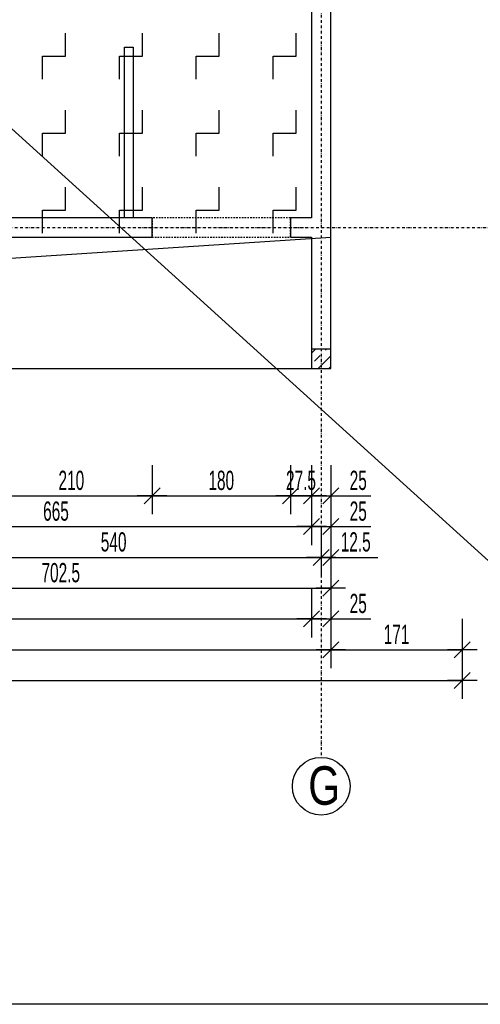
# Model space of a CAD drawing. Header units: millimetres. Extents: x -9646 to 8439, y -19398 to -14733.
# Tile 44 of 49: x 7193 to 7793, y -18664 to -17384. Entities that reach past the tile are written whole.
import ezdxf

# ---------------------------------------------------------------- set-up
doc = ezdxf.new("R2010")
doc.units = ezdxf.units.MM
doc.header["$LTSCALE"] = 10
doc.linetypes.add('MO', pattern=[0.7, 0.35, -0.17, 0.01, -0.17])
doc.linetypes.add('MP', pattern=[0.36, 0.2, -0.16])
for name, color, linetype in [('BA_szr', 1, 'Continuous'), ('BA_wym', 1, 'Continuous'), ('BD_lpm', 1, 'MP'), ('BD_osm', 1, 'MO'), ('BD_txs', 2, 'Continuous'), ('BD_wic', 1, 'Continuous'), ('BD_wig', 3, 'Continuous'), ('BZ_P_prz', 4, 'Continuous')]:
    doc.layers.add(name, color=color, linetype=linetype)
doc.styles.add('BIKTS', font='bikromsw.shx', dxfattribs={"width": 0.8})
doc.styles.add('BIKWYM', font='bikromsw.shx', dxfattribs={"width": 0.6})
doc.dimstyles.new('BA_KR_100_cm', dxfattribs={"dimtxt": 25, "dimasz": 1.666667, "dimexe": 24, "dimexo": 0, "dimgap": 0, "dimtad": 0, "dimdec": 1, "dimrnd": 0.5, "dimzin": 9, "dimdsep": 46, "dimtxsty": 'BIKWYM', "dimblk": 'WYM-KR', "dimcen": 0, "dimdle": 20, "dimclrd": 256, "dimclre": 256, "dimclrt": 2, "dimadec": 0, "dimazin": 0, "dimtfac": 0.033333, "dimtdec": 1, "dimtmove": 0, "dimatfit": 3, "dimldrblk": 'WYM-KR', "dimfxl": 25, "dimfxlon": 1, "dimtvp": 0.8, "dimtolj": 1, "dimarcsym": 0})

# ---------------------------------------------------------------- blocks, each defined once
blk = doc.blocks.new('WYM-KR')
at = {"linetype": 'ByBlock'}
blk.add_line((11.52, 0), (-11.52, 0), dxfattribs=at)
at = {"color": 7, "linetype": 'ByBlock'}
blk.add_line((6.24, 6.24), (-6.24, -6.24), dxfattribs=at)
blk = doc.blocks.new('*D468')
at = {"layer": 'BA_wym', "lineweight": -2}
for p, q in [((7155.5, -17962.8), (7155.5, -18026.8)), ((7365.5, -17962.8), (7365.5, -18026.8)), ((7157.1, -18002.8), (7363.8, -18002.8))]:
    blk.add_line(p, q, dxfattribs=at)
at = {"layer": 'Defpoints', "color": 0}
for p in [(7155.5, -17666.3), (7365.5, -17666.3), (7365.5, -18002.8)]:
    blk.add_point(p, dxfattribs=at)
at = {"layer": 'BA_wym', "lineweight": -2, "xscale": 1.666666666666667, "yscale": 1.666666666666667, "zscale": 1.666666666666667, "rotation": 180}
blk.add_blockref('WYM-KR', (7155.5, -18002.8), dxfattribs=at)
at = {"layer": 'BA_wym', "lineweight": -2, "xscale": 1.666666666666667, "yscale": 1.666666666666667, "zscale": 1.666666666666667}
blk.add_blockref('WYM-KR', (7365.5, -18002.8), dxfattribs=at)
at = {"layer": 'BA_wym', "color": 2, "insert": (7260.5, -17982.8), "char_height": 25, "attachment_point": 5, "style": 'BIKWYM'}
blk.add_mtext('\\A1;210', dxfattribs=at)
blk = doc.blocks.new('*D469')
at = {"layer": 'BA_wym', "lineweight": -2}
for p, q in [((7365.5, -17962.8), (7365.5, -18026.8)), ((7545.5, -17962.8), (7545.5, -18026.8)), ((7367.1, -18002.8), (7543.8, -18002.8))]:
    blk.add_line(p, q, dxfattribs=at)
at = {"layer": 'Defpoints', "color": 0}
for p in [(7365.5, -17666.3), (7545.5, -17666.3), (7545.5, -18002.8)]:
    blk.add_point(p, dxfattribs=at)
at = {"layer": 'BA_wym', "lineweight": -2, "xscale": 1.666666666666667, "yscale": 1.666666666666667, "zscale": 1.666666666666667, "rotation": 180}
blk.add_blockref('WYM-KR', (7365.5, -18002.8), dxfattribs=at)
at = {"layer": 'BA_wym', "lineweight": -2, "xscale": 1.666666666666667, "yscale": 1.666666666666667, "zscale": 1.666666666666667}
blk.add_blockref('WYM-KR', (7545.5, -18002.8), dxfattribs=at)
at = {"layer": 'BA_wym', "color": 2, "insert": (7455.5, -17982.8), "char_height": 25, "attachment_point": 5, "style": 'BIKWYM'}
blk.add_mtext('\\A1;180', dxfattribs=at)
blk = doc.blocks.new('*D470')
at = {"layer": 'BA_wym', "lineweight": -2}
for p, q in [((7545.5, -17962.8), (7545.5, -18026.8)), ((7573, -17962.8), (7573, -18026.8)), ((7543.8, -18002.8), (7542.1, -18002.8)), ((7545.5, -18002.8), (7573, -18002.8)), ((7574.6, -18002.8), (7576.3, -18002.8))]:
    blk.add_line(p, q, dxfattribs=at)
at = {"layer": 'Defpoints', "color": 0}
for p in [(7545.5, -17666.3), (7573, -17837.3), (7573, -18002.8)]:
    blk.add_point(p, dxfattribs=at)
at = {"layer": 'BA_wym', "lineweight": -2, "xscale": 1.666666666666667, "yscale": 1.666666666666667, "zscale": 1.666666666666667}
blk.add_blockref('WYM-KR', (7545.5, -18002.8), dxfattribs=at)
at = {"layer": 'BA_wym', "lineweight": -2, "xscale": 1.666666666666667, "yscale": 1.666666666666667, "zscale": 1.666666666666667, "rotation": 180}
blk.add_blockref('WYM-KR', (7573, -18002.8), dxfattribs=at)
at = {"layer": 'BA_wym', "color": 2, "insert": (7559.2, -17982.8), "char_height": 25, "attachment_point": 5, "style": 'BIKWYM'}
blk.add_mtext('\\A1;27.5', dxfattribs=at)
blk = doc.blocks.new('*D471')
at = {"layer": 'BA_wym', "lineweight": -2}
for p, q in [((7573, -17962.8), (7573, -18026.8)), ((7598, -17962.8), (7598, -18026.8)), ((7571.3, -18002.8), (7569.6, -18002.8)), ((7573, -18002.8), (7598, -18002.8)), ((7599.6, -18002.8), (7649.9, -18002.8))]:
    blk.add_line(p, q, dxfattribs=at)
at = {"layer": 'Defpoints', "color": 0}
for p in [(7573, -17837.3), (7598, -17837.3), (7598, -18002.8)]:
    blk.add_point(p, dxfattribs=at)
at = {"layer": 'BA_wym', "lineweight": -2, "xscale": 1.666666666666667, "yscale": 1.666666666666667, "zscale": 1.666666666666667}
blk.add_blockref('WYM-KR', (7573, -18002.8), dxfattribs=at)
at = {"layer": 'BA_wym', "lineweight": -2, "xscale": 1.666666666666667, "yscale": 1.666666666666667, "zscale": 1.666666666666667, "rotation": 180}
blk.add_blockref('WYM-KR', (7598, -18002.8), dxfattribs=at)
at = {"layer": 'BA_wym', "color": 2, "insert": (7633.7, -17982.8), "char_height": 25, "attachment_point": 5, "style": 'BIKWYM'}
blk.add_mtext('\\A1;25', dxfattribs=at)
blk = doc.blocks.new('*D479')
at = {"layer": 'BA_wym', "lineweight": -2}
for p, q in [((6908, -18002.8), (6908, -18066.8)), ((7573, -18002.8), (7573, -18066.8)), ((6909.6, -18042.8), (7571.3, -18042.8))]:
    blk.add_line(p, q, dxfattribs=at)
at = {"layer": 'Defpoints', "color": 0}
for p in [(6908, -17641.3), (7573, -17837.3), (7573, -18042.8)]:
    blk.add_point(p, dxfattribs=at)
at = {"layer": 'BA_wym', "lineweight": -2, "xscale": 1.666666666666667, "yscale": 1.666666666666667, "zscale": 1.666666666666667, "rotation": 180}
blk.add_blockref('WYM-KR', (6908, -18042.8), dxfattribs=at)
at = {"layer": 'BA_wym', "lineweight": -2, "xscale": 1.666666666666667, "yscale": 1.666666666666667, "zscale": 1.666666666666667}
blk.add_blockref('WYM-KR', (7573, -18042.8), dxfattribs=at)
at = {"layer": 'BA_wym', "color": 2, "insert": (7240.5, -18022.8), "char_height": 25, "attachment_point": 5, "style": 'BIKWYM'}
blk.add_mtext('\\A1;665', dxfattribs=at)
blk = doc.blocks.new('*D480')
at = {"layer": 'BA_wym', "lineweight": -2}
for p, q in [((7573, -18002.8), (7573, -18066.8)), ((7598, -18002.8), (7598, -18066.8)), ((7571.3, -18042.8), (7569.6, -18042.8)), ((7573, -18042.8), (7598, -18042.8)), ((7599.6, -18042.8), (7649.9, -18042.8))]:
    blk.add_line(p, q, dxfattribs=at)
at = {"layer": 'Defpoints', "color": 0}
for p in [(7573, -17837.3), (7598, -17837.3), (7598, -18042.8)]:
    blk.add_point(p, dxfattribs=at)
at = {"layer": 'BA_wym', "lineweight": -2, "xscale": 1.666666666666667, "yscale": 1.666666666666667, "zscale": 1.666666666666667}
blk.add_blockref('WYM-KR', (7573, -18042.8), dxfattribs=at)
at = {"layer": 'BA_wym', "lineweight": -2, "xscale": 1.666666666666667, "yscale": 1.666666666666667, "zscale": 1.666666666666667, "rotation": 180}
blk.add_blockref('WYM-KR', (7598, -18042.8), dxfattribs=at)
at = {"layer": 'BA_wym', "color": 2, "insert": (7633.7, -18022.8), "char_height": 25, "attachment_point": 5, "style": 'BIKWYM'}
blk.add_mtext('\\A1;25', dxfattribs=at)
blk = doc.blocks.new('*D487')
at = {"layer": 'BA_wym', "lineweight": -2}
for p, q in [((7045.5, -18042.8), (7045.5, -18106.8)), ((7585.5, -18042.8), (7585.5, -18106.8)), ((7047.1, -18082.8), (7583.8, -18082.8))]:
    blk.add_line(p, q, dxfattribs=at)
at = {"layer": 'Defpoints', "color": 0}
for p in [(7045.5, -17666.5), (7585.5, -17670.5), (7585.5, -18082.8)]:
    blk.add_point(p, dxfattribs=at)
at = {"layer": 'BA_wym', "lineweight": -2, "xscale": 1.666666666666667, "yscale": 1.666666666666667, "zscale": 1.666666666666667, "rotation": 180}
blk.add_blockref('WYM-KR', (7045.5, -18082.8), dxfattribs=at)
at = {"layer": 'BA_wym', "lineweight": -2, "xscale": 1.666666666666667, "yscale": 1.666666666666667, "zscale": 1.666666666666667}
blk.add_blockref('WYM-KR', (7585.5, -18082.8), dxfattribs=at)
at = {"layer": 'BA_wym', "color": 2, "insert": (7315.5, -18062.8), "char_height": 25, "attachment_point": 5, "style": 'BIKWYM'}
blk.add_mtext('\\A1;540', dxfattribs=at)
blk = doc.blocks.new('*D488')
at = {"layer": 'BA_wym', "lineweight": -2}
for p, q in [((7585.5, -18042.8), (7585.5, -18106.8)), ((7598, -18042.8), (7598, -18106.8)), ((7583.8, -18082.8), (7582.1, -18082.8)), ((7585.5, -18082.8), (7598, -18082.8)), ((7599.6, -18082.8), (7659.4, -18082.8))]:
    blk.add_line(p, q, dxfattribs=at)
at = {"layer": 'Defpoints', "color": 0}
for p in [(7585.5, -17564.7), (7598, -17837.3), (7598, -18082.8)]:
    blk.add_point(p, dxfattribs=at)
at = {"layer": 'BA_wym', "lineweight": -2, "xscale": 1.666666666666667, "yscale": 1.666666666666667, "zscale": 1.666666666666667}
blk.add_blockref('WYM-KR', (7585.5, -18082.8), dxfattribs=at)
at = {"layer": 'BA_wym', "lineweight": -2, "xscale": 1.666666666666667, "yscale": 1.666666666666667, "zscale": 1.666666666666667, "rotation": 180}
blk.add_blockref('WYM-KR', (7598, -18082.8), dxfattribs=at)
at = {"layer": 'BA_wym', "color": 2, "insert": (7630.4, -18062.8), "char_height": 25, "attachment_point": 5, "style": 'BIKWYM'}
blk.add_mtext('\\A1;12.5', dxfattribs=at)
blk = doc.blocks.new('*D492')
at = {"layer": 'BA_wym', "lineweight": -2}
for p, q in [((6895.5, -18082.8), (6895.5, -18146.8)), ((7598, -18082.8), (7598, -18146.8)), ((6897.1, -18122.8), (7596.3, -18122.8))]:
    blk.add_line(p, q, dxfattribs=at)
at = {"layer": 'Defpoints', "color": 0}
for p in [(6895.5, -17800.3), (7598, -17837.3), (7598, -18122.8)]:
    blk.add_point(p, dxfattribs=at)
at = {"layer": 'BA_wym', "lineweight": -2, "xscale": 1.666666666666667, "yscale": 1.666666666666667, "zscale": 1.666666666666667, "rotation": 180}
blk.add_blockref('WYM-KR', (6895.5, -18122.8), dxfattribs=at)
at = {"layer": 'BA_wym', "lineweight": -2, "xscale": 1.666666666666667, "yscale": 1.666666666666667, "zscale": 1.666666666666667}
blk.add_blockref('WYM-KR', (7598, -18122.8), dxfattribs=at)
at = {"layer": 'BA_wym', "color": 2, "insert": (7246.7, -18102.8), "char_height": 25, "attachment_point": 5, "style": 'BIKWYM'}
blk.add_mtext('\\A1;702.5', dxfattribs=at)
blk = doc.blocks.new('*D494')
at = {"layer": 'BA_wym', "lineweight": -2}
for p, q in [((5018, -18122.8), (5018, -18186.8)), ((7573, -18122.8), (7573, -18186.8)), ((5019.6, -18162.8), (7571.3, -18162.8))]:
    blk.add_line(p, q, dxfattribs=at)
at = {"layer": 'Defpoints', "color": 0}
for p in [(5018, -17837.3), (7573, -17837.3), (7573, -18162.8)]:
    blk.add_point(p, dxfattribs=at)
at = {"layer": 'BA_wym', "lineweight": -2, "xscale": 1.666666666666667, "yscale": 1.666666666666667, "zscale": 1.666666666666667, "rotation": 180}
blk.add_blockref('WYM-KR', (5018, -18162.8), dxfattribs=at)
at = {"layer": 'BA_wym', "lineweight": -2, "xscale": 1.666666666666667, "yscale": 1.666666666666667, "zscale": 1.666666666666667}
blk.add_blockref('WYM-KR', (7573, -18162.8), dxfattribs=at)
at = {"layer": 'BA_wym', "color": 2, "insert": (6295.5, -18142.8), "char_height": 25, "attachment_point": 5, "style": 'BIKWYM'}
blk.add_mtext('\\A1;2555', dxfattribs=at)
blk = doc.blocks.new('*D495')
at = {"layer": 'BA_wym', "lineweight": -2}
for p, q in [((7573, -18122.8), (7573, -18186.8)), ((7598, -18122.8), (7598, -18186.8)), ((7571.3, -18162.8), (7569.6, -18162.8)), ((7573, -18162.8), (7598, -18162.8)), ((7599.6, -18162.8), (7649.9, -18162.8))]:
    blk.add_line(p, q, dxfattribs=at)
at = {"layer": 'Defpoints', "color": 0}
for p in [(7573, -17837.3), (7598, -17837.3), (7598, -18162.8)]:
    blk.add_point(p, dxfattribs=at)
at = {"layer": 'BA_wym', "lineweight": -2, "xscale": 1.666666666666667, "yscale": 1.666666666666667, "zscale": 1.666666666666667}
blk.add_blockref('WYM-KR', (7573, -18162.8), dxfattribs=at)
at = {"layer": 'BA_wym', "lineweight": -2, "xscale": 1.666666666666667, "yscale": 1.666666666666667, "zscale": 1.666666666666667, "rotation": 180}
blk.add_blockref('WYM-KR', (7598, -18162.8), dxfattribs=at)
at = {"layer": 'BA_wym', "color": 2, "insert": (7633.7, -18142.8), "char_height": 25, "attachment_point": 5, "style": 'BIKWYM'}
blk.add_mtext('\\A1;25', dxfattribs=at)
blk = doc.blocks.new('*D496')
at = {"layer": 'BA_wym', "lineweight": -2}
for p, q in [((4993, -18162.8), (4993, -18226.8)), ((7598, -18162.8), (7598, -18226.8)), ((4994.6, -18202.8), (7596.3, -18202.8))]:
    blk.add_line(p, q, dxfattribs=at)
at = {"layer": 'Defpoints', "color": 0}
for p in [(4993, -17837.3), (7598, -17837.3), (7598, -18202.8)]:
    blk.add_point(p, dxfattribs=at)
at = {"layer": 'BA_wym', "lineweight": -2, "xscale": 1.666666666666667, "yscale": 1.666666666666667, "zscale": 1.666666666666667, "rotation": 180}
blk.add_blockref('WYM-KR', (4993, -18202.8), dxfattribs=at)
at = {"layer": 'BA_wym', "lineweight": -2, "xscale": 1.666666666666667, "yscale": 1.666666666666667, "zscale": 1.666666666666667}
blk.add_blockref('WYM-KR', (7598, -18202.8), dxfattribs=at)
at = {"layer": 'BA_wym', "color": 2, "insert": (6295.5, -18182.8), "char_height": 25, "attachment_point": 5, "style": 'BIKWYM'}
blk.add_mtext('\\A1;2605', dxfattribs=at)
blk = doc.blocks.new('*D533')
at = {"layer": 'BA_wym', "lineweight": -2}
for p, q in [((7844, -17128.8), (7893, -17128.8)), ((7869, -17810.6), (7869, -17130.5)), ((7844, -17812.3), (7893, -17812.3))]:
    blk.add_line(p, q, dxfattribs=at)
at = {"layer": 'Defpoints', "color": 0}
for p in [(7598, -17128.8), (7869, -17128.8), (7598, -17812.3)]:
    blk.add_point(p, dxfattribs=at)
at = {"layer": 'BA_wym', "lineweight": -2, "xscale": 1.666666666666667, "yscale": 1.666666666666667, "zscale": 1.666666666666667}
for p, rotation in [((7869, -17128.8), 90), ((7869, -17812.3), 270)]:
    blk.add_blockref('WYM-KR', p, dxfattribs=dict(at, rotation=rotation))
at = {"layer": 'BA_wym', "color": 2, "insert": (7849, -17470.6), "char_height": 25, "attachment_point": 5, "rotation": 90, "style": 'BIKWYM'}
blk.add_mtext('\\A1;683.5', dxfattribs=at)
blk = doc.blocks.new('*D534')
at = {"layer": 'BA_wym', "lineweight": -2}
for p, q in [((7844, -17812.3), (7893, -17812.3)), ((7869, -17810.6), (7869, -17809)), ((7869, -17812.3), (7869, -17837.3)), ((7844, -17837.3), (7893, -17837.3)), ((7869, -17839), (7869, -17873))]:
    blk.add_line(p, q, dxfattribs=at)
at = {"layer": 'Defpoints', "color": 0}
for p in [(7598, -17812.3), (7598, -17837.3), (7869, -17837.3)]:
    blk.add_point(p, dxfattribs=at)
at = {"layer": 'BA_wym', "lineweight": -2, "xscale": 1.666666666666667, "yscale": 1.666666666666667, "zscale": 1.666666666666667}
for p, rotation in [((7869, -17812.3), 270), ((7869, -17837.3), 90)]:
    blk.add_blockref('WYM-KR', p, dxfattribs=dict(at, rotation=rotation))
at = {"layer": 'BA_wym', "color": 2, "insert": (7849, -17856.8), "char_height": 25, "attachment_point": 5, "rotation": 90, "style": 'BIKWYM'}
blk.add_mtext('\\A1;25', dxfattribs=at)
blk = doc.blocks.new('*D538')
at = {"layer": 'BA_wym', "lineweight": -2}
for p, q in [((7884, -16811.3), (7933, -16811.3)), ((7909, -16813), (7909, -17639.6)), ((7884, -17641.3), (7933, -17641.3))]:
    blk.add_line(p, q, dxfattribs=at)
at = {"layer": 'Defpoints', "color": 0}
for p in [(7598, -16811.3), (7573, -17641.3), (7909, -17641.3)]:
    blk.add_point(p, dxfattribs=at)
at = {"layer": 'BA_wym', "lineweight": -2, "xscale": 1.666666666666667, "yscale": 1.666666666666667, "zscale": 1.666666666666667}
for p, rotation in [((7909, -16811.3), 90), ((7909, -17641.3), 270)]:
    blk.add_blockref('WYM-KR', p, dxfattribs=dict(at, rotation=rotation))
at = {"layer": 'BA_wym', "color": 2, "insert": (7889, -17226.3), "char_height": 25, "attachment_point": 5, "rotation": 90, "style": 'BIKWYM'}
blk.add_mtext('\\A1;830', dxfattribs=at)
blk = doc.blocks.new('*D539')
at = {"layer": 'BA_wym', "lineweight": -2}
for p, q in [((7909, -17639.6), (7909, -17605.6)), ((7884, -17641.3), (7933, -17641.3)), ((7909, -17666.3), (7909, -17641.3)), ((7884, -17666.3), (7933, -17666.3)), ((7909, -17668), (7909, -17669.6))]:
    blk.add_line(p, q, dxfattribs=at)
at = {"layer": 'Defpoints', "color": 0}
for p in [(7573, -17641.3), (7909, -17641.3), (7573, -17666.3)]:
    blk.add_point(p, dxfattribs=at)
at = {"layer": 'BA_wym', "lineweight": -2, "xscale": 1.666666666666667, "yscale": 1.666666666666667, "zscale": 1.666666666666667}
for p, rotation in [((7909, -17641.3), 270), ((7909, -17666.3), 90)]:
    blk.add_blockref('WYM-KR', p, dxfattribs=dict(at, rotation=rotation))
at = {"layer": 'BA_wym', "color": 2, "insert": (7889, -17621.8), "char_height": 25, "attachment_point": 5, "rotation": 90, "style": 'BIKWYM'}
blk.add_mtext('\\A1;25', dxfattribs=at)
blk = doc.blocks.new('*D540')
at = {"layer": 'BA_wym', "lineweight": -2}
for p, q in [((7884, -17666.3), (7933, -17666.3)), ((7909, -17668), (7909, -17835.6)), ((7884, -17837.3), (7933, -17837.3))]:
    blk.add_line(p, q, dxfattribs=at)
at = {"layer": 'Defpoints', "color": 0}
for p in [(7573, -17666.3), (7598, -17837.3), (7909, -17837.3)]:
    blk.add_point(p, dxfattribs=at)
at = {"layer": 'BA_wym', "lineweight": -2, "xscale": 1.666666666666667, "yscale": 1.666666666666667, "zscale": 1.666666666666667}
for p, rotation in [((7909, -17666.3), 90), ((7909, -17837.3), 270)]:
    blk.add_blockref('WYM-KR', p, dxfattribs=dict(at, rotation=rotation))
at = {"layer": 'BA_wym', "color": 2, "insert": (7889, -17751.8), "char_height": 25, "attachment_point": 5, "rotation": 90, "style": 'BIKWYM'}
blk.add_mtext('\\A1;171', dxfattribs=at)
blk = doc.blocks.new('*D545')
at = {"layer": 'BA_wym', "lineweight": -2}
for p, q in [((7924, -16903.8), (7973, -16903.8)), ((7949, -16905.5), (7949, -17652.1)), ((7924, -17653.8), (7973, -17653.8))]:
    blk.add_line(p, q, dxfattribs=at)
at = {"layer": 'Defpoints', "color": 0}
for p in [(7598, -16903.8), (7598, -17653.8), (7949, -17653.8)]:
    blk.add_point(p, dxfattribs=at)
at = {"layer": 'BA_wym', "lineweight": -2, "xscale": 1.666666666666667, "yscale": 1.666666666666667, "zscale": 1.666666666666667}
for p, rotation in [((7949, -16903.8), 90), ((7949, -17653.8), 270)]:
    blk.add_blockref('WYM-KR', p, dxfattribs=dict(at, rotation=rotation))
at = {"layer": 'BA_wym', "color": 2, "insert": (7929, -17278.8), "char_height": 25, "attachment_point": 5, "rotation": 90, "style": 'BIKWYM'}
blk.add_mtext('\\A1;750', dxfattribs=at)
blk = doc.blocks.new('*D546')
at = {"layer": 'BA_wym', "lineweight": -2}
for p, q in [((7924, -17653.8), (7973, -17653.8)), ((7949, -17655.5), (7949, -17835.6)), ((7924, -17837.3), (7973, -17837.3))]:
    blk.add_line(p, q, dxfattribs=at)
at = {"layer": 'Defpoints', "color": 0}
for p in [(7598, -17653.8), (7598, -17837.3), (7949, -17837.3)]:
    blk.add_point(p, dxfattribs=at)
at = {"layer": 'BA_wym', "lineweight": -2, "xscale": 1.666666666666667, "yscale": 1.666666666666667, "zscale": 1.666666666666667}
for p, rotation in [((7949, -17653.8), 90), ((7949, -17837.3), 270)]:
    blk.add_blockref('WYM-KR', p, dxfattribs=dict(at, rotation=rotation))
at = {"layer": 'BA_wym', "color": 2, "insert": (7929, -17745.6), "char_height": 25, "attachment_point": 5, "rotation": 90, "style": 'BIKWYM'}
blk.add_mtext('\\A1;183.5', dxfattribs=at)
blk = doc.blocks.new('*D548')
at = {"layer": 'BA_wym', "lineweight": -2}
for p, q in [((8004, -15841.3), (8053, -15841.3)), ((8029, -15843), (8029, -17664.6)), ((8004, -17666.3), (8053, -17666.3))]:
    blk.add_line(p, q, dxfattribs=at)
at = {"layer": 'Defpoints', "color": 0}
for p in [(7598, -15841.3), (7573, -17666.3), (8029, -17666.3)]:
    blk.add_point(p, dxfattribs=at)
at = {"layer": 'BA_wym', "lineweight": -2, "xscale": 1.666666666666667, "yscale": 1.666666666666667, "zscale": 1.666666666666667}
for p, rotation in [((8029, -15841.3), 90), ((8029, -17666.3), 270)]:
    blk.add_blockref('WYM-KR', p, dxfattribs=dict(at, rotation=rotation))
at = {"layer": 'BA_wym', "color": 2, "insert": (8009, -16753.8), "char_height": 25, "attachment_point": 5, "rotation": 90, "style": 'BIKWYM'}
blk.add_mtext('\\A1;1825', dxfattribs=at)
blk = doc.blocks.new('*D549')
at = {"layer": 'BA_wym', "lineweight": -2}
for p, q in [((8004, -17666.3), (8053, -17666.3)), ((8029, -17668), (8029, -17835.6)), ((8004, -17837.3), (8053, -17837.3))]:
    blk.add_line(p, q, dxfattribs=at)
at = {"layer": 'Defpoints', "color": 0}
for p in [(7573, -17666.3), (7598, -17837.3), (8029, -17837.3)]:
    blk.add_point(p, dxfattribs=at)
at = {"layer": 'BA_wym', "lineweight": -2, "xscale": 1.666666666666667, "yscale": 1.666666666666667, "zscale": 1.666666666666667}
for p, rotation in [((8029, -17666.3), 90), ((8029, -17837.3), 270)]:
    blk.add_blockref('WYM-KR', p, dxfattribs=dict(at, rotation=rotation))
at = {"layer": 'BA_wym', "color": 2, "insert": (8009, -17751.8), "char_height": 25, "attachment_point": 5, "rotation": 90, "style": 'BIKWYM'}
blk.add_mtext('\\A1;171', dxfattribs=at)
blk = doc.blocks.new('*D550')
at = {"layer": 'BA_wym', "lineweight": -2}
for p, q in [((8044, -15790.3), (8093, -15790.3)), ((8069, -15792), (8069, -17835.6)), ((8044, -17837.3), (8093, -17837.3))]:
    blk.add_line(p, q, dxfattribs=at)
at = {"layer": 'Defpoints', "color": 0}
for p in [(6908, -15790.3), (7598, -17837.3), (8069, -17837.3)]:
    blk.add_point(p, dxfattribs=at)
at = {"layer": 'BA_wym', "lineweight": -2, "xscale": 1.666666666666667, "yscale": 1.666666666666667, "zscale": 1.666666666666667}
for p, rotation in [((8069, -15790.3), 90), ((8069, -17837.3), 270)]:
    blk.add_blockref('WYM-KR', p, dxfattribs=dict(at, rotation=rotation))
at = {"layer": 'BA_wym', "color": 2, "insert": (8049, -16813.8), "char_height": 25, "attachment_point": 5, "rotation": 90, "style": 'BIKWYM'}
blk.add_mtext('\\A1;2047', dxfattribs=at)
blk = doc.blocks.new('*D559')
at = {"layer": 'BA_wym', "lineweight": -2}
for p, q in [((7598, -18162.8), (7598, -18226.8)), ((7769, -18162.8), (7769, -18226.8)), ((7599.6, -18202.8), (7767.3, -18202.8))]:
    blk.add_line(p, q, dxfattribs=at)
at = {"layer": 'Defpoints', "color": 0}
for p in [(7769, -16738.8), (7598, -17837.3), (7769, -18202.8)]:
    blk.add_point(p, dxfattribs=at)
at = {"layer": 'BA_wym', "lineweight": -2, "xscale": 1.666666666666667, "yscale": 1.666666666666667, "zscale": 1.666666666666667, "rotation": 180}
blk.add_blockref('WYM-KR', (7598, -18202.8), dxfattribs=at)
at = {"layer": 'BA_wym', "lineweight": -2, "xscale": 1.666666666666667, "yscale": 1.666666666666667, "zscale": 1.666666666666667}
blk.add_blockref('WYM-KR', (7769, -18202.8), dxfattribs=at)
at = {"layer": 'BA_wym', "color": 2, "insert": (7683.5, -18182.8), "char_height": 25, "attachment_point": 5, "style": 'BIKWYM'}
blk.add_mtext('\\A1;171', dxfattribs=at)
blk = doc.blocks.new('*D561')
at = {"layer": 'BA_wym', "lineweight": -2}
for p, q in [((4822, -18202.8), (4822, -18266.8)), ((7769, -18202.8), (7769, -18266.8)), ((4823.6, -18242.8), (7767.3, -18242.8))]:
    blk.add_line(p, q, dxfattribs=at)
at = {"layer": 'Defpoints', "color": 0}
for p in [(4822, -16738.8), (7769, -16738.8), (7769, -18242.8)]:
    blk.add_point(p, dxfattribs=at)
at = {"layer": 'BA_wym', "lineweight": -2, "xscale": 1.666666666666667, "yscale": 1.666666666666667, "zscale": 1.666666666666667, "rotation": 180}
blk.add_blockref('WYM-KR', (4822, -18242.8), dxfattribs=at)
at = {"layer": 'BA_wym', "lineweight": -2, "xscale": 1.666666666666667, "yscale": 1.666666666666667, "zscale": 1.666666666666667}
blk.add_blockref('WYM-KR', (7769, -18242.8), dxfattribs=at)
at = {"layer": 'BA_wym', "color": 2, "insert": (6295.5, -18222.8), "char_height": 25, "attachment_point": 5, "style": 'BIKWYM'}
blk.add_mtext('\\A1;2947', dxfattribs=at)

msp = doc.modelspace()

# ---------------------------------------------------------------- hatches: boundary and pattern name
at = {"layer": 'BA_szr'}
h = msp.add_hatch(dxfattribs=at)
h.set_pattern_fill('BIK_ZELBET', color=256, scale=100, angle=45, pattern_type=2)
h.set_pattern_definition([(45, (-4040.797, -18881.161), (-14.142136, 14.142136), []), (45, (-4047.868, -18874.09), (-14.142136, 14.142136), [10, -10])])
h.paths.add_polyline_path([(7572.98, -17837.31), (7597.98, -17837.31), (7597.98, -17812.31), (7572.98, -17812.31)])

# ---------------------------------------------------------------- linework, layer by layer
at = {"layer": 'BD_lpm'}
msp.add_lwpolyline([(7365.47, -17666.31), (7545.47, -17666.31), (7545.47, -17641.31), (7365.47, -17641.31)], close=True, dxfattribs=at)
at = {"layer": 'BD_osm', "color": 5}
msp.add_line((7340.47, -17653.81), (7570.47, -17653.81), dxfattribs=at)
at = {"layer": 'BD_osm'}
for points in [[(7585.48, -15270.3), (7585.48, -18342.76)], [(4421.98, -17653.81), (8168.98, -17653.81)]]:
    msp.add_lwpolyline(points, dxfattribs=at)
at = {"layer": 'BD_wic', "color": 5}
msp.add_line((8439.26, -18663.74), (4099.2, -14733.12), dxfattribs=at)
msp.add_lwpolyline([(4099.2, -14733.12), (8439.26, -14733.12), (8439.26, -18663.74), (4099.2, -18663.74)], close=True, dxfattribs=at)
at = {"layer": 'BD_wic', "color": 8}
msp.add_lwpolyline([(7329.48, -17641.31), (7329.48, -17419.32), (7340.98, -17419.32), (7340.98, -17641.31)], dxfattribs=at)
at = {"layer": 'BD_wic'}
for points in [[(4992.98, -17837.31), (7597.98, -17666.31)], [(5017.98, -17837.31), (7572.98, -17837.31)]]:
    msp.add_lwpolyline(points, dxfattribs=at)
msp.add_circle((7585.48, -18380.26), 37.5, dxfattribs=at)
at = {"layer": 'BD_wig'}
msp.add_lwpolyline([(7572.98, -17837.31), (7597.98, -17837.31), (7597.98, -17128.81), (7572.98, -17128.81), (7572.98, -17641.31), (7545.47, -17641.31), (7545.47, -17666.31), (7572.98, -17666.31), (7572.98, -17837.31)], dxfattribs=at)
for points in [[(7155.47, -17666.31), (7365.47, -17666.31), (7365.47, -17641.31), (7155.47, -17641.31)], [(7572.98, -17837.31), (7597.98, -17837.31), (7597.98, -17812.31), (7572.98, -17812.31)]]:
    msp.add_lwpolyline(points, close=True, dxfattribs=at)
at = {"layer": 'BZ_P_prz'}
for points in [[(7222.98, -17461.31), (7222.98, -17431.31), (7252.98, -17431.31), (7252.98, -17401.31)], [(7322.98, -17461.31), (7322.98, -17431.31), (7352.98, -17431.31), (7352.98, -17401.31)], [(7422.98, -17461.31), (7422.98, -17431.31), (7452.98, -17431.31), (7452.98, -17401.31)], [(7522.98, -17461.31), (7522.98, -17431.31), (7552.98, -17431.31), (7552.98, -17401.31)], [(7222.98, -17561.31), (7222.98, -17531.31), (7252.98, -17531.31), (7252.98, -17501.31)], [(7322.98, -17561.31), (7322.98, -17531.31), (7352.98, -17531.31), (7352.98, -17501.31)], [(7422.98, -17561.31), (7422.98, -17531.31), (7452.98, -17531.31), (7452.98, -17501.31)], [(7522.98, -17561.31), (7522.98, -17531.31), (7552.98, -17531.31), (7552.98, -17501.31)], [(7222.98, -17661.31), (7222.98, -17631.31), (7252.98, -17631.31), (7252.98, -17601.31)], [(7322.98, -17661.31), (7322.98, -17631.31), (7352.98, -17631.31), (7352.98, -17601.31)], [(7422.98, -17661.31), (7422.98, -17631.31), (7452.98, -17631.31), (7452.98, -17601.31)], [(7522.98, -17661.31), (7522.98, -17631.31), (7552.98, -17631.31), (7552.98, -17601.31)]]:
    msp.add_lwpolyline(points, dxfattribs=at)

# ---------------------------------------------------------------- texts
at = {"layer": 'BD_txs', "style": 'BIKTS', "width": 0.8}
msp.add_text('G', height=50, dxfattribs=at).set_placement((7568.67, -18404.33))

# ---------------------------------------------------------------- dimensions: what is measured, and where the dimension line sits
at = {"layer": 'BA_wym'}
for base, p1, p2, picture, middle in [((8068.98, -17837.31), (6907.98, -15790.31), (7597.98, -17837.31), '*D550', (8048.98, -16813.81)), ((8028.98, -17666.31), (7597.98, -15841.31), (7572.98, -17666.31), '*D548', (8008.98, -16753.81)), ((7908.98, -17641.31), (7597.98, -16811.31), (7572.98, -17641.31), '*D538', (7888.98, -17226.31)), ((7948.98, -17653.81), (7597.98, -16903.81), (7597.98, -17653.81), '*D545', (7928.98, -17278.81)), ((7868.98, -17128.81), (7597.98, -17812.31), (7597.98, -17128.81), '*D533', (7848.98, -17470.56)), ((7908.98, -17641.31), (7572.98, -17666.31), (7572.98, -17641.31), '*D539', (7888.98, -17621.79)), ((7948.98, -17837.31), (7597.98, -17653.81), (7597.98, -17837.31), '*D546', (7928.98, -17745.56)), ((7908.98, -17837.31), (7572.98, -17666.31), (7597.98, -17837.31), '*D540', (7888.98, -17751.81)), ((8028.98, -17837.31), (7572.98, -17666.31), (7597.98, -17837.31), '*D549', (8008.98, -17751.81)), ((7868.98, -17837.31), (7597.98, -17812.31), (7597.98, -17837.31), '*D534', (7848.98, -17856.83))]:
    dim = msp.add_linear_dim(base=base, p1=p1, p2=p2, angle=90, dimstyle='BA_KR_100_cm', override={"dimatfit": 1}, dxfattribs=at)
    dim.commit()
    dim.dimension.update_dxf_attribs({"geometry": picture, "text_midpoint": middle})
for base, p1, p2, override, picture, middle in [((7768.98, -18242.76), (4821.98, -16738.81), (7768.98, -16738.81), {"dimatfit": 1, "dimfxl": 40}, '*D561', (6295.48, -18222.76)), ((7768.98, -18202.76), (7597.98, -17837.31), (7768.98, -16738.81), {"dimatfit": 1, "dimfxl": 40}, '*D559', (7683.48, -18182.76)), ((7597.98, -18082.76), (7585.48, -17564.71), (7597.98, -17837.31), {"dimblk": 'WYM-KR', "dimatfit": 1, "dimfxl": 40}, '*D488', (7630.36, -18062.76)), ((7572.98, -18042.76), (6907.98, -17641.31), (7572.98, -17837.31), {"dimtmove": 1, "dimatfit": 1, "dimfxl": 40}, '*D479', (7240.48, -18022.76)), ((7585.48, -18082.76), (7045.48, -17666.51), (7585.48, -17670.48), {"dimtmove": 1, "dimatfit": 1, "dimfxl": 40}, '*D487', (7315.48, -18062.76)), ((7365.47, -18002.76), (7155.47, -17666.31), (7365.47, -17666.31), {"dimtmove": 1, "dimatfit": 1, "dimfxl": 40}, '*D468', (7260.47, -17982.76)), ((7545.47, -18002.76), (7365.47, -17666.31), (7545.47, -17666.31), {"dimtmove": 1, "dimatfit": 1, "dimfxl": 40}, '*D469', (7455.47, -17982.76)), ((7597.98, -18122.76), (6895.48, -17800.31), (7597.98, -17837.31), {"dimtmove": 1, "dimatfit": 1, "dimfxl": 40}, '*D492', (7246.73, -18102.76)), ((7597.98, -18202.76), (4992.98, -17837.31), (7597.98, -17837.31), {"dimatfit": 1, "dimfxl": 40}, '*D496', (6295.48, -18182.76)), ((7572.98, -18162.76), (5017.98, -17837.31), (7572.98, -17837.31), {"dimtmove": 1, "dimatfit": 1, "dimfxl": 40}, '*D494', (6295.48, -18142.76))]:
    dim = msp.add_linear_dim(base=base, p1=p1, p2=p2, dimstyle='BA_KR_100_cm', override=override, dxfattribs=at)
    dim.commit()
    dim.dimension.update_dxf_attribs({"geometry": picture, "text_midpoint": middle})
for base, p1, p2, picture, middle in [((7572.98, -18002.76), (7545.47, -17666.31), (7572.98, -17837.31), '*D470', (7559.23, -18002.76)), ((7597.98, -18002.76), (7572.98, -17837.31), (7597.98, -17837.31), '*D471', (7633.69, -18002.76)), ((7597.98, -18042.76), (7572.98, -17837.31), (7597.98, -17837.31), '*D480', (7633.69, -18042.76)), ((7597.98, -18162.76), (7572.98, -17837.31), (7597.98, -17837.31), '*D495', (7633.69, -18162.76))]:
    dim = msp.add_linear_dim(base=base, p1=p1, p2=p2, dimstyle='BA_KR_100_cm', override={"dimblk": 'WYM-KR', "dimatfit": 1, "dimfxl": 40}, dxfattribs=at)
    dim.commit()
    dim.dimension.update_dxf_attribs({"geometry": picture, "text_midpoint": middle, "dimtype": 160})

doc.saveas('drawing.dxf')
